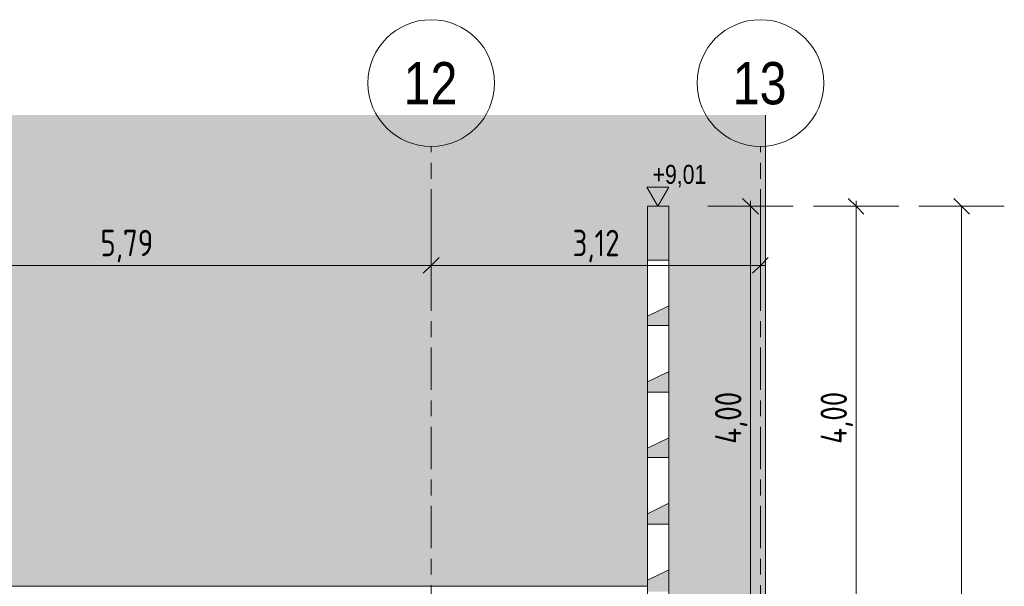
# Model space of a CAD drawing. Header units: metres. Extents: x -34 to 182, y -15 to 869.
# Tile 22 of 46: x 16.19 to 25.52, y 2.61 to 7.98. Entities that reach past the tile are written whole.
import ezdxf

# ---------------------------------------------------------------- set-up
doc = ezdxf.new("R2010")
doc.units = ezdxf.units.M
doc.linetypes.add('_Rasterlinie_', pattern=[0.75, 0.4, -0.1, 0.15, -0.1])
for name, color, linetype, lineweight in [('A_Bem', 7, 'Continuous', 5), ('A_Bem-100', 7, 'Continuous', 5), ('A_Hoehenkoten', 124, 'Continuous', 5), ('A_Körper_Form', 7, 'Continuous', 5), ('A_Raster', 128, 'Continuous', 5), ('A_Wand', 244, 'Continuous', 5), ('A_Wand_Schraff', 1, 'Continuous', 5)]:
    doc.layers.add(name, color=color, linetype=linetype, lineweight=lineweight)
doc.styles.add('Arial', font='arial.ttf', dxfattribs={"width": 0.8, "height": 0.18})
doc.styles.add('Arial Narrow_B', font='txt', dxfattribs={"height": 0.4})
doc.styles.add('ISOCPEUR_1', font='isocpeur.ttf', dxfattribs={"width": 0.8, "height": 0.25})
doc.dimstyles.new('BLB-Standard_2_5_Aussen_1', dxfattribs={"dimscale": 0.3048, "dimtxt": 0.248995, "dimasz": 0.492126, "dimexe": 1.32874, "dimexo": 0.0625, "dimgap": 0.032808, "dimtad": 1, "dimrnd": 0.001, "dimzin": 0, "dimdsep": 46, "dimtxsty": 'ISOCPEUR_1', "dimblk1": 'OBLIQUE', "dimblk2": 'OBLIQUE', "dimsah": 1, "dimcen": 0.09, "dimdle": 0.164042, "dimazin": 0, "dimtfac": 1, "dimtdec": 4, "dimtix": 1, "dimtmove": 0, "dimatfit": 3, "dimfxl": 1.32874, "dimfxlon": 1, "dimtvp": 1, "dimtolj": 1, "dimtzin": 0, "dimarcsym": 2})

# ---------------------------------------------------------------- blocks, each defined once
blk = doc.blocks.new('Höhenkoten - leer-6237472-E')
at = {"layer": 'A_Hoehenkoten'}
for p, q in [((-24.7743, -6.7651), (-24.9821, -6.7651)), ((-24.8782, -6.9451), (-24.9821, -6.7651)), ((-24.8782, -6.9451), (-24.7743, -6.7651))]:
    blk.add_line(p, q, dxfattribs=at)
blk = doc.blocks.new('DIMBLOCK60-E')
at = {"layer": 'A_Bem-100', "lineweight": 9}
for p, q in [((23.1185, 6.2149), (23.0435, 6.2899)), ((23.1185, 6.2149), (23.1935, 6.1399)), ((23.1185, 2.2149), (23.0435, 2.2899)), ((23.1185, 2.2149), (23.1935, 2.1399))]:
    blk.add_line(p, q, dxfattribs=at)
at = {"layer": 'A_Bem-100'}
for p, q in [((23.1185, 2.2149), (23.1185, 6.2649)), ((22.7135, 6.2149), (23.5235, 6.2149)), ((23.1185, 6.2149), (22.7135, 6.2149)), ((22.7135, 2.2149), (23.5235, 2.2149)), ((23.1185, 2.2149), (22.7135, 2.2149))]:
    blk.add_line(p, q, dxfattribs=at)
at = {"layer": 'A_Bem-100', "color": 0, "insert": (22.7819, 3.9647), "char_height": 0.25, "width": 0.600537, "attachment_point": 1, "rotation": 90, "line_spacing_factor": 1.149209, "style": 'ISOCPEUR_1'}
blk.add_mtext('4,00', dxfattribs=at)
blk = doc.blocks.new('_Oblique')
at = {"color": 0, "linetype": 'ByBlock', "lineweight": -2}
blk.add_line((-0.5, -0.5), (0.5, 0.5), dxfattribs=at)
blk = doc.blocks.new('DIMBLOCK67-E')
at = {"layer": 'A_Bem-100', "lineweight": 9}
for p, q in [((24.1185, 6.2149), (24.0435, 6.2899)), ((24.1185, 6.2149), (24.1935, 6.1399)), ((24.1185, 2.2149), (24.0435, 2.2899)), ((24.1185, 2.2149), (24.1935, 2.1399))]:
    blk.add_line(p, q, dxfattribs=at)
at = {"layer": 'A_Bem-100'}
for p, q in [((24.1185, 2.2149), (24.1185, 6.2649)), ((23.7135, 6.2149), (24.5235, 6.2149)), ((24.1185, 6.2149), (23.7135, 6.2149)), ((23.7135, 2.2149), (24.5235, 2.2149)), ((24.1185, 2.2149), (23.7135, 2.2149))]:
    blk.add_line(p, q, dxfattribs=at)
at = {"layer": 'A_Bem-100', "color": 0, "insert": (23.7819, 3.9647), "char_height": 0.25, "width": 0.600537, "attachment_point": 1, "rotation": 90, "line_spacing_factor": 1.149209, "style": 'ISOCPEUR_1'}
blk.add_mtext('4,00', dxfattribs=at)
blk = doc.blocks.new('DIMBLOCK76-E')
at = {"layer": 'A_Bem-100', "lineweight": 9}
for p, q in [((25.1185, 6.2149), (25.0435, 6.2899)), ((25.1185, 6.2149), (25.1935, 6.1399)), ((25.1185, -4.0838), (25.0435, -4.0088)), ((25.1185, -4.0838), (25.1935, -4.1588))]:
    blk.add_line(p, q, dxfattribs=at)
at = {"layer": 'A_Bem-100'}
for p, q in [((24.7135, 6.2149), (25.5235, 6.2149)), ((25.1185, 6.2149), (24.7135, 6.2149)), ((25.1185, -4.1338), (25.1185, 6.2149)), ((24.7135, -4.0838), (25.5235, -4.0838)), ((25.1185, -4.0838), (24.7135, -4.0838))]:
    blk.add_line(p, q, dxfattribs=at)
at = {"layer": 'A_Bem-100', "color": 0, "insert": (24.7819, 0.7319), "char_height": 0.25, "width": 0.800716, "attachment_point": 1, "rotation": 90, "line_spacing_factor": 1.149209, "style": 'ISOCPEUR_1'}
blk.add_mtext('10,29\\A2\\H0.5x;\\S9^  ;\\H2x;', dxfattribs=at)
blk = doc.blocks.new('Raster - Raster-989695-E')
at = {"layer": 'A_Raster', "lineweight": 9}
blk.add_circle((-28.6082, 7.3822), 0.6, dxfattribs=at)
blk = doc.blocks.new('DIMBLOCK93-E')
at = {"layer": 'A_Bem-100'}
for p, q in [((14.3014, 6.0601), (14.3014, 5.2501)), ((14.3014, 5.6551), (14.3014, 6.0601)), ((20.0914, 6.0601), (20.0914, 5.2501)), ((20.0914, 5.6551), (20.0914, 6.0601)), ((14.3014, 5.6551), (20.0914, 5.6551))]:
    blk.add_line(p, q, dxfattribs=at)
at = {"layer": 'A_Bem-100', "lineweight": 9}
for p, q in [((14.3014, 5.6551), (14.3764, 5.7301)), ((20.0914, 5.6551), (20.1664, 5.7301)), ((14.3014, 5.6551), (14.2264, 5.5801)), ((20.0914, 5.6551), (20.0164, 5.5801))]:
    blk.add_line(p, q, dxfattribs=at)
at = {"layer": 'A_Bem-100', "color": 0, "insert": (16.9562, 5.9917), "char_height": 0.25, "width": 0.576635, "attachment_point": 1, "line_spacing_factor": 1.149209, "style": 'ISOCPEUR_1'}
blk.add_mtext('5,79', dxfattribs=at)
blk = doc.blocks.new('DIMBLOCK94-E')
at = {"layer": 'A_Bem-100'}
for p, q in [((20.0914, 6.0601), (20.0914, 5.2501)), ((20.0914, 5.6551), (20.0914, 6.0601)), ((23.2114, 6.0601), (23.2114, 5.2501)), ((23.2114, 5.6551), (23.2114, 6.0601)), ((20.0914, 5.6551), (23.2614, 5.6551))]:
    blk.add_line(p, q, dxfattribs=at)
at = {"layer": 'A_Bem-100', "lineweight": 9}
for p, q in [((20.0914, 5.6551), (20.1664, 5.7301)), ((23.2114, 5.6551), (23.2864, 5.7301)), ((20.0914, 5.6551), (20.0164, 5.5801)), ((23.2114, 5.6551), (23.1364, 5.5801))]:
    blk.add_line(p, q, dxfattribs=at)
at = {"layer": 'A_Bem-100', "color": 0, "insert": (21.4311, 5.9917), "char_height": 0.25, "width": 0.528831, "attachment_point": 1, "line_spacing_factor": 1.149209, "style": 'ISOCPEUR_1'}
blk.add_mtext('3,12', dxfattribs=at)

msp = doc.modelspace()

# ---------------------------------------------------------------- hatches: boundary and pattern name
at = {"layer": 'A_Körper_Form'}
msp.add_hatch(color=10, dxfattribs=at).paths.add_polyline_path([(23.2597, -4.0838), (23.2598, 7.0791), (12.2743, 7.0791), (12.2742, 2.6149), (22.1423, 2.6149), (22.1423, 6.2149), (22.3423, 6.2149), (22.3423, -4.0838), (23.2221, -4.0838)], flags=0)
at = {"layer": 'A_Wand_Schraff', "lineweight": 9}
h = msp.add_hatch(color=253, dxfattribs=at)
h.paths.add_polyline_path([(22.1423, -4.2651), (22.3423, -4.2651), (22.3423, -3.4691), (22.2023, -3.4551), (22.1423, -3.4551), (22.1423, -4.1523)], flags=0)
h.paths.add_polyline_path([(22.3423, -3.0351), (22.3423, -2.8444), (22.2023, -2.8351), (22.1423, -2.8351), (22.1423, -3.0351)], flags=0)
h.paths.add_polyline_path([(22.3423, -2.4151), (22.3423, -2.2141), (22.2023, -2.2001), (22.1423, -2.2001), (22.1423, -2.4151)], flags=0)
h.paths.add_polyline_path([(22.3423, -1.7801), (22.3423, -1.5891), (22.2023, -1.5751), (22.1423, -1.5751), (22.1423, -1.7801)], flags=0)
h.paths.add_polyline_path([(22.3423, -1.1551), (22.3423, -0.9691), (22.2023, -0.9551), (22.1423, -0.9551), (22.1423, -1.1551)], flags=0)
h.paths.add_polyline_path([(22.3423, -0.5351), (22.3423, -0.3391), (22.2023, -0.3251), (22.1423, -0.3251), (22.1423, -0.5351)], flags=0)
h.paths.add_polyline_path([(22.3423, 0.0949), (22.3423, 0.2809), (22.2023, 0.2949), (22.1423, 0.2949), (22.1423, 0.0949)], flags=0)
h.paths.add_polyline_path([(22.3423, 0.7149), (22.3423, 0.9009), (22.2023, 0.9149), (22.1423, 0.9149), (22.1423, 0.7149)], flags=0)
h.paths.add_polyline_path([(22.3423, 1.3349), (22.3423, 1.5209), (22.2023, 1.5349), (22.1423, 1.5349), (22.1423, 1.3349)], flags=0)
h.paths.add_polyline_path([(22.3423, 1.9549), (22.3423, 2.134), (22.1523, 2.3349), (22.1423, 2.3349), (22.1423, 1.9549)], flags=0)
h.paths.add_polyline_path([(22.3423, 2.5649), (22.3423, 2.7649), (22.3323, 2.7649), (22.1423, 2.6726), (22.1423, 2.5649)], flags=0)
h.paths.add_polyline_path([(22.1423, 3.2049), (22.3423, 3.2049), (22.3423, 3.3949), (22.3323, 3.3949), (22.1423, 3.3026)], flags=0)
h.paths.add_polyline_path([(22.1423, 3.8349), (22.3423, 3.8349), (22.3423, 4.0149), (22.3323, 4.0149), (22.1423, 3.9226)], flags=0)
h.paths.add_polyline_path([(22.1423, 4.4549), (22.3423, 4.4549), (22.3423, 4.6449), (22.3323, 4.6449), (22.1423, 4.5526)], flags=0)
h.paths.add_polyline_path([(22.1423, 5.0849), (22.3423, 5.0849), (22.3423, 5.2649), (22.3323, 5.2649), (22.1423, 5.1726)], flags=0)
h.paths.add_polyline_path([(22.1423, 5.7049), (22.3423, 5.7049), (22.3423, 6.2149), (22.1423, 6.2149)], flags=0)

# ---------------------------------------------------------------- linework, layer by layer
at = {"layer": 'A_Körper_Form', "color": 253, "lineweight": 9}
msp.add_line((23.2598, 7.0791), (23.2597, -4.0838), dxfattribs=at)
at = {"layer": 'A_Raster', "linetype": '_Rasterlinie_', "lineweight": 9}
for p, q in [((20.0914, -12.7741), (20.0914, 6.7822)), ((23.2114, -12.7741), (23.2114, 6.7822))]:
    msp.add_line(p, q, dxfattribs=at)
at = {"layer": 'A_Wand', "color": 250, "lineweight": 9}
for p, q in [((22.3423, 6.2149), (22.1423, 6.2149)), ((22.1423, 4.4549), (22.1423, 6.2149)), ((22.3423, 1.9549), (22.3423, 6.2149)), ((22.1423, 5.7049), (22.3423, 5.7049)), ((22.3323, 5.2649), (22.1423, 5.1726)), ((22.3423, 5.2649), (22.3323, 5.2649)), ((22.1423, 5.0849), (22.3423, 5.0849)), ((22.3323, 4.6449), (22.1423, 4.5526)), ((22.3423, 4.6449), (22.3323, 4.6449)), ((22.1423, 4.4549), (22.3423, 4.4549)), ((22.1423, 4.4549), (22.1423, -0.9551)), ((22.3323, 4.0149), (22.1423, 3.9226)), ((22.3423, 4.0149), (22.3323, 4.0149)), ((22.1423, 3.8349), (22.3423, 3.8349)), ((22.3323, 3.3949), (22.1423, 3.3026)), ((22.3423, 3.3949), (22.3323, 3.3949)), ((22.1423, 3.2049), (22.3423, 3.2049)), ((22.3323, 2.7649), (22.1423, 2.6726)), ((22.3423, 2.7649), (22.3323, 2.7649)), ((22.1423, 2.6149), (-1.0465, 2.6149))]:
    msp.add_line(p, q, dxfattribs=at)

# ---------------------------------------------------------------- block references
at = {"layer": 'A_Hoehenkoten'}
msp.add_blockref('Höhenkoten - leer-6237472-E', (47.1188, 13.16), dxfattribs=at)
at = {"layer": 'A_Raster', "lineweight": 9}
for p in [(48.6996, 0), (51.8196, 0)]:
    msp.add_blockref('Raster - Raster-989695-E', p, dxfattribs=at)

# ---------------------------------------------------------------- texts
at = {"layer": 'A_Hoehenkoten', "insert": (22.1899, 6.6071), "char_height": 0.18, "width": 0.601593, "attachment_point": 1, "line_spacing_factor": 0.941778, "style": 'Arial'}
msp.add_mtext('+9,01', dxfattribs=at)
at = {"layer": 'A_Raster', "char_height": 0.4, "width": 0.625316, "attachment_point": 1, "style": 'Arial Narrow_B'}
for s, insert in [('12', (19.8299, 7.5806)), ('13', (22.9499, 7.5806))]:
    msp.add_mtext(s, dxfattribs=dict(at, insert=insert))

# ---------------------------------------------------------------- dimensions: what is measured, and where the dimension line sits
at = {"layer": 'A_Bem'}
for base, p1, p2, picture, middle in [((23.1185, 6.2149), (22.7135, 2.2149), (22.7135, 6.2149), 'DIMBLOCK60-E', (22.9835, 4.2149)), ((24.1185, 6.2149), (23.7135, 2.2149), (23.7135, 6.2149), 'DIMBLOCK67-E', (23.9835, 4.2149))]:
    dim = msp.add_linear_dim(base=base, p1=p1, p2=p2, angle=90, dimstyle='BLB-Standard_2_5_Aussen_1', override={"dimpost": '<>', "dimfxl": 4}, dxfattribs=at)
    dim.commit()
    dim.dimension.update_dxf_attribs({"geometry": picture, "text_midpoint": middle})
dim = msp.add_linear_dim(base=(25.1185, 6.2149), p1=(24.7135, -4.0838), p2=(24.7135, 6.2149), angle=90, text='\\A1;10,29\\Q;{\\A1;{\\H0.5x;\\S9^ ;}}', dimstyle='BLB-Standard_2_5_Aussen_1', override={"dimpost": '<>', "dimfxl": 10.298662}, dxfattribs=at)
dim.commit()
dim.dimension.update_dxf_attribs({"geometry": 'DIMBLOCK76-E', "text_midpoint": (24.9585, 1.0656)})
for base, p1, p2, override, picture, middle in [((20.0914, 5.6551), (14.3014, 6.0601), (20.0914, 6.0601), {"dimpost": '<>', "dimfxl": 5.79}, 'DIMBLOCK93-E', (17.1964, 5.7901)), ((23.2114, 5.6551), (20.0914, 6.0601), (23.2114, 6.0601), {"dimpost": '<>', "dimfxl": 3.12}, 'DIMBLOCK94-E', (21.6514, 5.7901))]:
    dim = msp.add_linear_dim(base=base, p1=p1, p2=p2, dimstyle='BLB-Standard_2_5_Aussen_1', override=override, dxfattribs=at)
    dim.commit()
    dim.dimension.update_dxf_attribs({"geometry": picture, "text_midpoint": middle})

doc.saveas('drawing.dxf')
